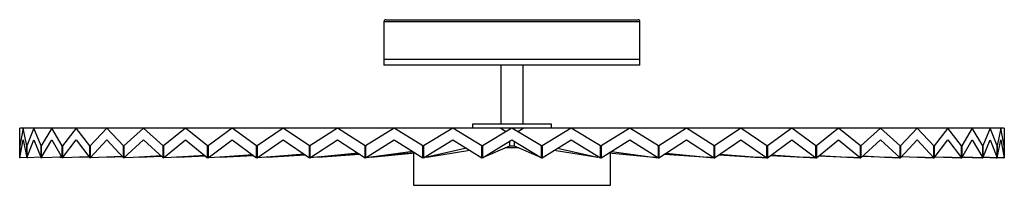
# Paper-space layout '_Normal a' of a CAD drawing. Header units: millimetres. Extents: x -250 to 250, y -23 to 61.
import ezdxf

# ---------------------------------------------------------------- set-up
doc = ezdxf.new("R2010")
doc.units = ezdxf.units.MM

psp = doc.layouts.new('_Normal a')

# ---------------------------------------------------------------- linework, layer by layer
at = {"color": 7, "linetype": 'Continuous', "lineweight": 25}
for p, q in [((-64, 61), (64, 61)), ((-65, 60), (-65, 38)), ((65, 38), (65, 60)), ((-65, 41), (65, 41)), ((65, 38), (-65, 38)), ((-5.65, 38), (-5.65, 8)), ((5.65, 8), (5.65, 38)), ((250, 6), (-250, 6)), ((-250, -9), (-250, 6)), ((-248.18, 6), (-249.99, -2.94)), ((-246.37, -2.94), (-248.18, 6)), ((-242.74, 6), (-246.33, -2.94)), ((-239.15, -2.94), (-242.74, 6)), ((-233.75, 6), (-239.07, -2.94)), ((-228.43, -2.94), (-233.75, 6)), ((-221.36, 6), (-228.33, -2.94)), ((-214.39, -2.94), (-221.36, 6)), ((-205.75, 6), (-214.27, -2.94)), ((-197.22, -2.94), (-205.75, 6)), ((-187.13, 6), (-197.07, -2.94)), ((-177.18, -2.94), (-187.13, 6)), ((-165.78, 6), (-177.01, -2.94)), ((-154.55, -2.94), (-165.78, 6)), ((-142.02, 6), (-154.36, -2.94)), ((-129.67, -2.94), (-142.02, 6)), ((-116.18, 6), (-129.46, -2.94)), ((-102.9, -2.94), (-116.18, 6)), ((-88.65, 6), (-102.68, -2.94)), ((-74.63, -2.94), (-88.65, 6)), ((-59.83, 6), (-74.39, -2.94)), ((-45.26, -2.94), (-59.83, 6)), ((-30.13, 6), (-45.02, -2.94)), ((-15.24, -2.94), (-30.13, 6)), ((-20, 8), (-20, 6)), ((20, 8), (-20, 8)), ((0, 6), (-15, -2.94)), ((-3.02, 4.2), (-6.03, 6)), ((15, -2.94), (0, 6)), ((6.03, 6), (3.02, 4.2)), ((30.13, 6), (15.24, -2.94)), ((20, 6), (20, 8)), ((45.02, -2.94), (30.13, 6)), ((59.83, 6), (45.26, -2.94)), ((74.39, -2.94), (59.83, 6)), ((88.65, 6), (74.63, -2.94)), ((102.68, -2.94), (88.65, 6)), ((116.18, 6), (102.9, -2.94)), ((129.46, -2.94), (116.18, 6)), ((142.02, 6), (129.67, -2.94)), ((154.36, -2.94), (142.02, 6)), ((165.78, 6), (154.55, -2.94)), ((177.01, -2.94), (165.78, 6)), ((187.13, 6), (177.18, -2.94)), ((197.07, -2.94), (187.13, 6)), ((205.75, 6), (197.22, -2.94)), ((214.27, -2.94), (205.75, 6)), ((221.36, 6), (214.39, -2.94)), ((228.33, -2.94), (221.36, 6)), ((233.75, 6), (228.43, -2.94)), ((239.07, -2.94), (233.75, 6)), ((242.74, 6), (239.15, -2.94)), ((246.33, -2.94), (242.74, 6)), ((248.18, 6), (246.37, -2.94)), ((249.99, -2.94), (248.18, 6)), ((250, 6), (250, -9)), ((-249.99, -9), (-248.18, 0)), ((-248.18, 0), (-246.37, -9)), ((-246.33, -9), (-242.74, 0)), ((-242.74, 0), (-239.15, -9)), ((-239.07, -9), (-233.75, 0)), ((-233.75, 0), (-228.43, -9)), ((-228.33, -9), (-221.36, 0)), ((-221.36, 0), (-214.39, -9)), ((-214.27, -9), (-205.75, 0)), ((-205.75, 0), (-197.22, -9)), ((-197.07, -9), (-187.13, 0)), ((-187.13, 0), (-177.18, -9)), ((-177.01, -9), (-165.78, 0)), ((-165.78, 0), (-154.55, -9)), ((-154.36, -9), (-142.02, 0)), ((-142.02, 0), (-129.67, -9)), ((-129.46, -9), (-116.18, 0)), ((-116.18, 0), (-102.9, -9)), ((-102.68, -9), (-88.65, 0)), ((-88.65, 0), (-74.63, -9)), ((-74.39, -9), (-59.83, 0)), ((-59.83, 0), (-45.26, -9)), ((-45.02, -9), (-30.13, 0)), ((-30.13, 0), (-15.24, -9)), ((-15, -9), (0, 0)), ((0, 0), (15, -9)), ((15.24, -9), (30.13, 0)), ((30.13, 0), (45.02, -9)), ((45.26, -9), (59.83, 0)), ((59.83, 0), (74.39, -9)), ((74.63, -9), (88.65, 0)), ((88.65, 0), (102.68, -9)), ((102.9, -9), (116.18, 0)), ((116.18, 0), (129.46, -9)), ((129.67, -9), (142.02, 0)), ((142.02, 0), (154.36, -9)), ((154.55, -9), (165.78, 0)), ((165.78, 0), (177.01, -9)), ((177.18, -9), (187.13, 0)), ((187.13, 0), (197.07, -9)), ((197.22, -9), (205.75, 0)), ((205.75, 0), (214.27, -9)), ((214.39, -9), (221.36, 0)), ((221.36, 0), (228.33, -9)), ((228.43, -9), (233.75, 0)), ((233.75, 0), (239.07, -9)), ((239.15, -9), (242.74, 0)), ((242.74, 0), (246.33, -9)), ((246.37, -9), (248.18, 0)), ((248.18, 0), (249.99, -9)), ((-249.99, -2.94), (-250, -2.94)), ((-249.99, -2.94), (-249.99, -9)), ((-246.33, -2.94), (-246.37, -2.94)), ((-246.37, -9), (-246.37, -2.94)), ((-246.33, -2.94), (-246.33, -9)), ((-239.15, -9), (-239.15, -2.94)), ((-239.07, -2.94), (-239.15, -2.94)), ((-239.07, -2.94), (-239.07, -9)), ((-228.43, -9), (-228.43, -2.94)), ((-228.33, -2.94), (-228.43, -2.94)), ((-228.33, -2.94), (-228.33, -9)), ((-214.27, -2.94), (-214.39, -2.94)), ((-214.39, -9), (-214.39, -2.94)), ((-214.27, -2.94), (-214.27, -9)), ((-197.22, -9), (-197.22, -2.94)), ((-197.07, -2.94), (-197.22, -2.94)), ((-197.07, -2.94), (-197.07, -9)), ((-177.18, -9), (-177.18, -2.94)), ((-177.01, -2.94), (-177.18, -2.94)), ((-177.01, -2.94), (-177.01, -9)), ((-154.55, -9), (-154.55, -2.94)), ((-154.36, -2.94), (-154.55, -2.94)), ((-154.36, -2.94), (-154.36, -9)), ((-129.67, -9), (-129.67, -2.94)), ((-129.46, -2.94), (-129.67, -2.94)), ((-129.46, -2.94), (-129.46, -9)), ((-102.69, -2.94), (-102.9, -2.94)), ((-102.9, -9), (-102.9, -2.94)), ((-102.67, -2.93), (-102.7, -2.93)), ((-102.7, -2.93), (-102.69, -2.94)), ((-102.69, -2.94), (-102.69, -9)), ((-102.68, -2.94), (-102.68, -9)), ((-74.47, -2.94), (-74.63, -2.94)), ((-74.63, -9), (-74.63, -2.94)), ((-74.37, -2.92), (-74.47, -2.93)), ((-74.47, -2.93), (-74.47, -2.94)), ((-74.47, -2.94), (-74.47, -9)), ((-74.39, -2.94), (-74.39, -9)), ((-45.26, -9), (-45.26, -2.94)), ((-45.16, -2.94), (-45.26, -2.94)), ((-44.97, -2.9), (-45.16, -2.93)), ((-45.16, -2.93), (-45.16, -2.94)), ((-45.16, -2.94), (-45.16, -9)), ((-45.02, -2.94), (-45.02, -9)), ((-23.16, -4.21), (-43.31, -8.7)), ((-15.24, -9), (-15.24, -2.94)), ((-15.19, -2.94), (-15.24, -2.94)), ((-14.51, -2.64), (-15.2, -2.93)), ((-15.2, -2.93), (-15.19, -2.94)), ((-15.19, -2.94), (-15.19, -9)), ((-15, -2.94), (-15, -9)), ((-14.51, -8.7), (-1.06, -3)), ((-1.06, -3), (-1.06, -0.64)), ((-1.06, -3), (1.06, -3)), ((1.06, -0.64), (1.06, -3)), ((1.06, -3), (14.54, -8.72)), ((15.19, -2.94), (14.54, -2.67)), ((15, -9), (15, -2.94)), ((15.19, -2.94), (15.24, -2.94)), ((15.19, -9), (15.19, -2.94)), ((15.24, -2.94), (15.24, -9)), ((23.16, -4.21), (43.36, -8.71)), ((45.16, -2.94), (44.98, -2.91)), ((45.02, -9), (45.02, -2.94)), ((45.16, -2.94), (45.26, -2.94)), ((45.16, -9), (45.16, -2.94)), ((45.26, -2.94), (45.26, -9)), ((74.47, -2.94), (74.38, -2.93)), ((74.39, -9), (74.39, -2.94)), ((74.47, -2.94), (74.63, -2.94)), ((74.47, -9), (74.47, -2.94)), ((74.63, -2.94), (74.63, -9)), ((102.69, -2.94), (102.67, -2.94)), ((102.68, -9), (102.68, -2.94)), ((102.69, -2.94), (102.9, -2.94)), ((102.69, -9), (102.69, -2.94)), ((102.9, -2.94), (102.9, -9)), ((129.46, -9), (129.46, -2.94)), ((129.46, -2.94), (129.67, -2.94)), ((129.67, -2.94), (129.67, -9)), ((154.36, -9), (154.36, -2.94)), ((154.36, -2.94), (154.55, -2.94)), ((154.55, -2.94), (154.55, -9)), ((177.01, -9), (177.01, -2.94)), ((177.01, -2.94), (177.18, -2.94)), ((177.18, -2.94), (177.18, -9)), ((197.07, -9), (197.07, -2.94)), ((197.07, -2.94), (197.22, -2.94)), ((197.22, -2.94), (197.22, -9)), ((214.27, -9), (214.27, -2.94)), ((214.27, -2.94), (214.39, -2.94)), ((214.39, -2.94), (214.39, -9)), ((228.33, -9), (228.33, -2.94)), ((228.33, -2.94), (228.43, -2.94)), ((228.43, -2.94), (228.43, -9)), ((239.07, -9), (239.07, -2.94)), ((239.07, -2.94), (239.15, -2.94)), ((239.15, -2.94), (239.15, -9)), ((246.33, -9), (246.33, -2.94)), ((246.33, -2.94), (246.37, -2.94)), ((246.37, -2.94), (246.37, -9)), ((249.99, -9), (249.99, -2.94)), ((249.99, -2.94), (250, -2.94)), ((-249.54, -9), (-250, -9)), ((-246.39, -8.91), (-249.54, -9)), ((-245.89, -9), (-246.37, -9)), ((-239.23, -8.8), (-245.89, -9)), ((-238.65, -9), (-239.15, -9)), ((-228.62, -8.68), (-238.65, -9)), ((-228.62, -8.68), (-229.93, -8.72)), ((-228.63, -8.67), (-229.38, -8.7)), ((-229.38, -8.7), (-228.62, -8.68)), ((-227.94, -9), (-228.43, -9)), ((-214.73, -8.56), (-227.94, -9)), ((-214.73, -8.56), (-219.62, -8.72)), ((-214.78, -8.5), (-219.09, -8.7)), ((-219.09, -8.7), (-214.73, -8.56)), ((-213.9, -9), (-214.39, -9)), ((-198.12, -8.44), (-213.9, -9)), ((-197.76, -8.43), (-206.1, -8.72)), ((-197.87, -8.32), (-205.61, -8.7)), ((-205.61, -8.7), (-197.76, -8.43)), ((-196.74, -9), (-197.22, -9)), ((-183.8, -8.5), (-196.74, -9)), ((-177.97, -8.29), (-189.58, -8.72)), ((-178.16, -8.12), (-189.13, -8.7)), ((-189.13, -8.7), (-177.97, -8.28)), ((-176.71, -9), (-177.18, -9)), ((-166.16, -8.55), (-176.71, -9)), ((-155.66, -8.11), (-170.3, -8.72)), ((-155.96, -7.88), (-169.89, -8.7)), ((-169.89, -8.7), (-155.67, -8.11)), ((-154.11, -9), (-154.55, -9)), ((-145.64, -8.58), (-154.11, -9)), ((-131.19, -7.89), (-148.53, -8.72)), ((-131.62, -7.58), (-148.17, -8.7)), ((-148.17, -8.7), (-131.2, -7.89)), ((-129.25, -9), (-129.67, -9)), ((-122.68, -8.61), (-129.25, -9)), ((-104.96, -7.6), (-124.59, -8.72)), ((-105.57, -7.19), (-124.3, -8.7)), ((-124.3, -8.7), (-104.96, -7.6)), ((-102.69, -9), (-102.9, -9)), ((-102.69, -9), (-102.68, -8.99)), ((-102.68, -9), (-102.69, -9)), ((-102.52, -9), (-102.68, -9)), ((-97.68, -8.64), (-102.52, -9)), ((-77.44, -7.19), (-98.84, -8.72)), ((-78.29, -6.65), (-98.61, -8.7)), ((-98.61, -8.7), (-77.44, -7.19)), ((-74.47, -9), (-74.63, -9)), ((-74.47, -9), (-74.39, -8.99)), ((-74.39, -8.99), (-74.47, -9)), ((-74.29, -9), (-74.39, -9)), ((-71.04, -8.66), (-74.29, -9)), ((-50, -6.61), (-71.65, -8.72)), ((-50.44, -5.8), (-71.48, -8.7)), ((-71.48, -8.7), (-49.25, -6.53)), ((-50, -6.61), (-50, -23)), ((-45.16, -9), (-45.26, -9)), ((-45.16, -9), (-45.02, -8.97)), ((-44.97, -9), (-45.02, -9)), ((-43.17, -8.68), (-44.97, -9)), ((-43.31, -8.7), (-21.44, -5.26)), ((-15.19, -9), (-15.24, -9)), ((-15.19, -8.99), (-15, -8.91)), ((15, -8.92), (15.19, -9)), ((15.19, -9), (15.24, -9)), ((21.43, -5.26), (43.55, -8.75)), ((44.96, -9), (43.36, -8.71)), ((44.97, -9), (44.96, -9)), ((44.97, -9), (45.02, -9)), ((45.02, -8.98), (45.16, -9)), ((45.16, -9), (45.26, -9)), ((49.25, -6.54), (72.1, -8.77)), ((50, -23), (50, -6.61)), ((50.45, -5.8), (71.56, -8.71)), ((74.28, -9), (71.56, -8.71)), ((71.65, -8.72), (74.29, -9)), ((74.29, -9), (74.28, -9)), ((74.29, -9), (74.39, -9)), ((74.29, -9), (74.29, -9)), ((74.39, -8.99), (74.47, -9)), ((74.47, -9), (74.63, -9)), ((77.44, -7.19), (99.8, -8.79)), ((78.29, -6.65), (98.72, -8.71)), ((102.51, -9), (98.72, -8.71)), ((98.84, -8.72), (102.52, -9)), ((102.52, -9), (102.51, -9)), ((102.52, -9), (102.68, -9)), ((102.52, -9), (102.52, -9)), ((102.68, -9), (102.69, -9)), ((102.69, -9), (102.9, -9)), ((104.96, -7.6), (126.27, -8.82)), ((105.57, -7.19), (124.44, -8.71)), ((129.25, -9), (124.44, -8.71)), ((124.59, -8.72), (129.25, -9)), ((129.25, -9), (129.67, -9)), ((129.25, -9), (129.25, -9)), ((129.25, -9), (129.25, -9)), ((131.19, -7.89), (151.19, -8.85)), ((131.62, -7.58), (148.35, -8.71)), ((154.1, -9), (148.35, -8.71)), ((148.53, -8.72), (154.11, -9)), ((154.11, -9), (154.1, -9)), ((154.11, -9), (154.55, -9)), ((154.11, -9), (154.11, -9)), ((155.66, -8.11), (174.28, -8.89)), ((155.96, -7.87), (170.09, -8.71)), ((176.7, -9), (170.09, -8.71)), ((170.3, -8.72), (176.71, -9)), ((176.71, -9), (176.7, -9)), ((176.71, -9), (177.18, -9)), ((176.71, -9), (176.71, -9)), ((177.97, -8.29), (195.35, -8.94)), ((178.16, -8.11), (189.35, -8.71)), ((196.73, -9), (189.35, -8.71)), ((189.58, -8.72), (196.74, -9)), ((196.74, -9), (196.73, -9)), ((196.74, -9), (197.22, -9)), ((196.74, -9), (196.74, -9)), ((197.76, -8.43), (213.89, -9)), ((197.87, -8.32), (205.85, -8.71)), ((213.89, -9), (205.85, -8.71)), ((206.1, -8.72), (213.9, -9)), ((213.9, -9), (213.89, -9)), ((213.9, -9), (214.39, -9)), ((213.9, -9), (213.9, -9)), ((214.73, -8.56), (227.93, -9)), ((214.78, -8.5), (219.35, -8.71)), ((227.93, -9), (219.35, -8.71)), ((219.62, -8.72), (227.94, -9)), ((227.94, -9), (227.93, -9)), ((227.94, -9), (228.43, -9)), ((227.94, -9), (227.94, -9)), ((228.62, -8.68), (238.65, -9)), ((228.63, -8.67), (229.66, -8.71)), ((238.65, -9), (229.66, -8.71)), ((229.93, -8.72), (238.65, -9)), ((238.65, -9), (239.15, -9)), ((238.65, -9), (238.65, -9)), ((238.65, -9), (238.65, -9)), ((245.89, -9), (239.23, -8.79)), ((239.23, -8.8), (245.89, -9)), ((239.23, -8.8), (245.89, -9)), ((245.89, -9), (246.37, -9)), ((245.89, -9), (245.89, -9)), ((245.89, -9), (245.89, -9)), ((249.54, -9), (246.39, -8.9)), ((246.39, -8.9), (249.54, -9)), ((246.39, -8.91), (249.54, -9)), ((249.54, -9), (250, -9)), ((249.54, -9), (249.54, -9)), ((249.54, -9), (249.54, -9)), ((-50, -23), (50, -23))]:
    psp.add_line(p, q, dxfattribs=at)
at = {"color": 8, "linetype": 'Continuous', "lineweight": 25}
for p, q in [((65, 60), (-65, 60)), ((3.42, -4), (-3.42, -4))]:
    psp.add_line(p, q, dxfattribs=at)
at = {"color": 7, "linetype": 'Continuous', "lineweight": 25}
for centre, start, end in [((-64, 60), 90, 180), ((64, 60), 0, 90)]:
    psp.add_arc(centre, 1, start, end, dxfattribs=at)

doc.saveas('drawing.dxf')
